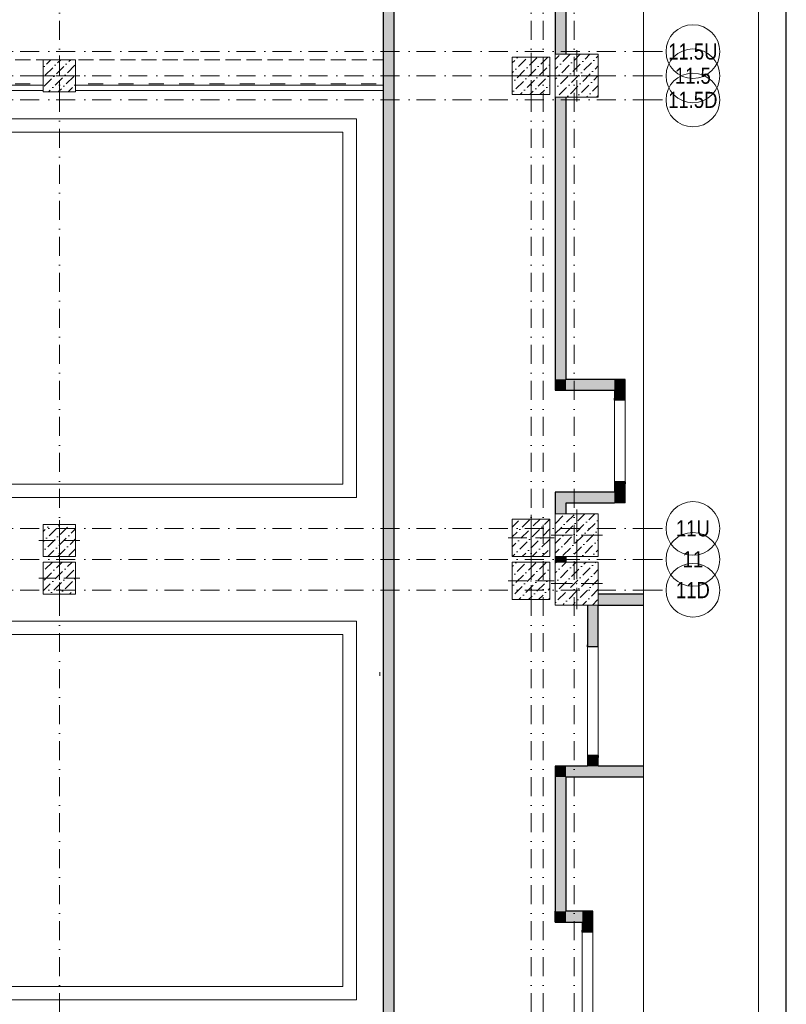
# Model space of a CAD drawing. Header units: millimetres. Extents: x -2890 to 117730, y -526 to 88572.
# Tile 53 of 65: x 103347 to 117608, y 27014 to 45341. Entities that reach past the tile are written whole.
import ezdxf
from ezdxf.xclip import XClip

# ---------------------------------------------------------------- set-up
doc = ezdxf.new("R2010")
doc.units = ezdxf.units.MM
doc.header["$MEASUREMENT"] = 0
doc.header["$XCLIPFRAME"] = 2
doc.set_wipeout_variables(frame=1)
for name, pattern in [('Wipeout_Contour', [1000, 0, -1000]), ('Невидимая', [3.912222, 2.822222, -1.09]), ('Штриховая', [564.444447, 282.222223, -282.222223]), ('Штрихпунктирная', [6.702778, 3.527778, -1.763889, 0, -1.411111])]:
    doc.linetypes.add(name, pattern=pattern)
for name, color, linetype in [('Конструктив - Колонны', 7, 'Continuous'), ('Конструктив - стены бассейнов жб нов', 7, 'Continuous'), ('Конструктив - Стены Внутр сущ.', 7, 'Continuous'), ('Конструктив_Дно бассейна', 7, 'Continuous'), ('Маркер - Разрез бассейнов для макетов', 7, 'Continuous'), ('ПОЛ - Зоны перепадов', 7, 'Continuous'), ('Размер - Конструктив нов', 7, 'Continuous'), ('Чертеж и Рисунок', 7, 'Continuous'), ('Элемент Модели - Зона', 7, 'Continuous'), ('Элемент Модели - Оси', 7, 'Continuous')]:
    doc.layers.add(name, color=color, linetype=linetype)
doc.styles.add('СГЕНЕРИР_СТИЛЬ_1', font='ARIALN.TTF')
pattern_1 = [(45, (-30913.9, 8296), (-183.84776, 183.84776), [195, -65, 0, -65]), (45, (-30890.9, 8502.82), (-183.84776, 183.84776), [195, -65, 0, -65])]

# ---------------------------------------------------------------- blocks, each defined once
blk = doc.blocks.new('Чертеж_4_5', base_point=(-404.87, 87.91))
at = {"layer": 'Размер - Конструктив нов', "color": 7, "linetype": 'Continuous', "lineweight": 15}
for p, q in [((1158.63, 452.41), (1157.46, 452.41)), ((1158.63, 447.91), (1157.46, 447.91)), ((1158.63, 443.41), (1157.46, 443.41)), ((1158.63, 363.66), (1157.46, 363.66)), ((1158.63, 357.91), (1157.46, 357.91)), ((1158.63, 352.16), (1157.46, 352.16))]:
    blk.add_line(p, q, dxfattribs=at)
at = {"layer": 'Элемент Модели - Оси', "color": 7, "linetype": 'Штрихпунктирная', "lineweight": 15}
for p, q in [((1157.46, 452.41), (1161.63, 452.41)), ((1157.46, 447.91), (1161.63, 447.91)), ((1157.46, 443.41), (1161.63, 443.41)), ((1157.46, 363.66), (1161.63, 363.66)), ((1157.46, 357.91), (1161.63, 357.91)), ((1157.46, 352.16), (1161.63, 352.16))]:
    blk.add_line(p, q, dxfattribs=at)
at = {"layer": 'Элемент Модели - Оси', "color": 7, "linetype": 'Continuous', "lineweight": 15}
for centre in [(1166.63, 452.41), (1166.63, 447.91), (1166.63, 443.41), (1166.63, 363.66), (1166.63, 357.91), (1166.63, 352.16)]:
    blk.add_circle(centre, 5, dxfattribs=at)
at = {"layer": 'Элемент Модели - Оси', "color": 7, "linetype": 'Continuous', "lineweight": 15, "char_height": 3, "attachment_point": 4, "style": 'СГЕНЕРИР_СТИЛЬ_1'}
for s, insert in [('\\A1;\\pt0;11.5U', (1162.02, 452.41)), ('\\A1;\\pt0;11.5', (1163.27, 447.91)), ('\\A1;\\pt0;11.5D', (1162.02, 443.41)), ('\\A1;\\pt0;11U', (1163.46, 363.66)), ('\\A1;\\pt0;11', (1164.71, 357.93)), ('\\A1;\\pt0;11D', (1163.46, 352.18))]:
    blk.add_mtext(s, dxfattribs=dict(at, insert=insert))

msp = doc.modelspace()

# ---------------------------------------------------------------- hatches: boundary and pattern name
at = {"layer": 'Конструктив - Стены Внутр сущ.', "linetype": 'Continuous', "lineweight": 15, "ltscale": 100}
for points in [[(110111.1, 67596.1), (110111.1, 19116), (110311.1, 19116), (110311.1, 67596.1)], [(113311.1, 50396), (113311.1, 44696), (113511.1, 44696), (113511.1, 50396)], [(113311.1, 38646), (113511.1, 38646), (113511.1, 43896), (113311.1, 43896)], [(113511.1, 38646), (113311.1, 38446), (113511.1, 38446)], [(113511.1, 38646), (113311.1, 38646), (113311.1, 38446)], [(113511.1, 38446), (114411.1, 38446), (114411.1, 38646), (113511.1, 38646)], [(114411.1, 38446), (114611.1, 38646), (114411.1, 38646)], [(114411.1, 38446), (114611.1, 38446), (114611.1, 38646)], [(114411.1, 38446), (114411.1, 38256), (114611.1, 38256), (114611.1, 38446)], [(114411.1, 36546), (114611.1, 36546), (114611.1, 36736), (114411.1, 36736)], [(113311.1, 36546), (113311.1, 36146), (113511.1, 36146), (113511.1, 36546)], [(114411.1, 36546), (113511.1, 36546), (113511.1, 36346), (114411.1, 36346)], [(114411.1, 36346), (114611.1, 36346), (114411.1, 36546)], [(114411.1, 36546), (114611.1, 36346), (114611.1, 36546)], [(113311.1, 35246), (113511.1, 35246), (113511.1, 35346), (113311.1, 35346)], [(114111.1, 34646), (114111.1, 34446), (114954, 34446), (114954, 34646)], [(114111.1, 34446), (113911.1, 34446), (113911.1, 33666), (114111.1, 33666)], [(113911.1, 31446), (114111.1, 31446), (114111.1, 31646), (113911.1, 31646)], [(113311.1, 31246), (113511.1, 31246), (113311.1, 31446)], [(113511.1, 31446), (113311.1, 31446), (113511.1, 31246)], [(113511.1, 31246), (114954, 31246), (114954, 31446), (113511.1, 31446)], [(113311.1, 31246), (113311.1, 28746), (113511.1, 28746), (113511.1, 31246)], [(113511.1, 28746), (113311.1, 28746), (113311.1, 28546)], [(113511.1, 28746), (113311.1, 28546), (113511.1, 28546)], [(113511.1, 28546), (113811.1, 28546), (113811.1, 28746), (113511.1, 28746)], [(113811.1, 28546), (114011.1, 28746), (113811.1, 28746)], [(113811.1, 28546), (114011.1, 28546), (114011.1, 28746)], [(114011.1, 28546), (113811.1, 28546), (113811.1, 28356), (114011.1, 28356)]]:
    msp.add_hatch(color=7, dxfattribs=at).paths.add_polyline_path(points)

# ---------------------------------------------------------------- linework, layer by layer
at = {"color": 7, "linetype": 'Continuous', "lineweight": 30, "ltscale": 100}
msp.add_line((117608, 5), (117608, 83105), dxfattribs=at)
at = {"layer": 'Конструктив - Стены Внутр сущ.', "color": 7, "linetype": 'Continuous', "lineweight": 30, "ltscale": 100}
for p, q in [((114411.1, 38256), (114411.1, 38293)), ((114496.1, 38256), (114411.1, 38256)), ((114611.1, 38256), (114496.1, 38256)), ((114611.1, 38256), (114611.1, 38293)), ((114411.1, 36736), (114411.1, 36699)), ((114496.1, 36736), (114411.1, 36736)), ((114611.1, 36736), (114496.1, 36736)), ((114611.1, 36736), (114611.1, 36699)), ((113911.1, 33666), (113911.1, 33703)), ((113996.1, 33666), (113911.1, 33666)), ((114111.1, 33666), (113996.1, 33666)), ((114111.1, 33666), (114111.1, 33703)), ((113911.1, 31646), (113911.1, 31609)), ((113996.1, 31646), (113911.1, 31646)), ((114111.1, 31646), (113996.1, 31646)), ((114111.1, 31646), (114111.1, 31609)), ((113811.1, 28356), (113811.1, 28393)), ((113896.1, 28356), (113811.1, 28356)), ((114011.1, 28356), (113896.1, 28356)), ((114011.1, 28356), (114011.1, 28393))]:
    msp.add_line(p, q, dxfattribs=at)
at = {"layer": 'Конструктив - Стены Внутр сущ.', "color": 7, "linetype": 'Continuous', "lineweight": 15, "ltscale": 100}
for p, q in [((114411.1, 38256), (114411.1, 36736)), ((114611.1, 36736), (114611.1, 38256)), ((113911.1, 33666), (113911.1, 31646)), ((114111.1, 31646), (114111.1, 33666)), ((113811.1, 28356), (113811.1, 26836)), ((114011.1, 26836), (114011.1, 28356))]:
    msp.add_line(p, q, dxfattribs=at)
at = {"layer": 'Конструктив - Стены Внутр сущ.', "color": 7, "linetype": 'Continuous', "lineweight": 30, "ltscale": 100, "flags": 128}
for points in [[(110311.1, 18916), (110311.1, 67796.1)], [(110111.1, 67596.1), (110111.1, 19116)], [(113311.1, 50396), (113311.1, 44696)], [(113511.1, 44696), (113511.1, 50396)], [(113311.1, 43896), (113311.1, 38446)], [(113511.1, 38646), (113511.1, 43896)], [(114411.1, 38646), (113511.1, 38646)], [(114611.1, 38646), (114411.1, 38646)], [(114611.1, 38256), (114611.1, 38646)], [(113311.1, 38446), (113511.1, 38446)], [(113511.1, 38446), (114411.1, 38446)], [(114411.1, 38446), (114411.1, 38256)], [(114411.1, 36736), (114411.1, 36546)], [(114611.1, 36346), (114611.1, 36736)], [(113311.1, 36546), (113311.1, 36146)], [(113511.1, 36546), (113311.1, 36546)], [(114411.1, 36546), (113511.1, 36546)], [(113511.1, 36346), (114411.1, 36346)], [(113511.1, 36146), (113511.1, 36346)], [(114611.1, 36346), (114411.1, 36346)], [(113311.1, 35346), (113311.1, 35246)], [(113511.1, 35246), (113511.1, 35346)], [(114954, 34646), (114111.1, 34646)], [(113911.1, 34446), (113911.1, 33666)], [(114111.1, 33666), (114111.1, 34446)], [(114111.1, 34446), (114954, 34446)], [(113911.1, 31646), (113911.1, 31446)], [(114111.1, 31446), (114111.1, 31646)], [(113311.1, 31446), (113311.1, 31246)], [(113911.1, 31446), (113311.1, 31446)], [(114954, 31446), (114111.1, 31446)], [(113311.1, 31246), (113311.1, 28746)], [(113511.1, 31246), (114954, 31246)], [(113511.1, 28746), (113511.1, 31246)], [(113311.1, 28546), (113311.1, 28746)], [(113811.1, 28746), (113511.1, 28746)], [(114011.1, 28746), (113811.1, 28746)], [(114011.1, 28356), (114011.1, 28746)], [(113311.1, 28546), (113811.1, 28546)], [(113811.1, 28546), (113811.1, 28356)]]:
    msp.add_lwpolyline(points, dxfattribs=at)
at = {"layer": 'Конструктив_Дно бассейна', "color": 7, "linetype": 'Continuous', "lineweight": 15, "ltscale": 100, "flags": 128}
for points in [[(109611.1, 36446), (109611.1, 43496), (95486.1, 43496), (95486.1, 36446)], [(109611.1, 27096), (109611.1, 34146), (95486.1, 34146), (95486.1, 27096)]]:
    msp.add_lwpolyline(points, close=True, dxfattribs=at)
at = {"layer": 'Маркер - Разрез бассейнов для макетов', "color": 7, "linetype": 'Continuous', "lineweight": 5, "ltscale": 100}
msp.add_line((110047.9, 33125.1), (110047.9, 33195.1), dxfattribs=at)
at = {"layer": 'ПОЛ - Зоны перепадов', "color": 7, "linetype": 'Невидимая', "lineweight": 5, "ltscale": 100, "flags": 128}
msp.add_lwpolyline([(110111.1, 44596), (110132.8, 67596.1), (108911.3, 67596.1), (108911.3, 70556), (109311.1, 70556), (109311.1, 80646), (59036.1, 80646), (59036.1, 44596)], close=True, dxfattribs=at)

# ---------------------------------------------------------------- block references
at = {"layer": 'Чертеж и Рисунок', "color": 7, "linetype": 'Continuous', "lineweight": 15, "ltscale": 100}
ref = msp.add_blockref('Чертеж_4_5', (-41278.7, 8296), dxfattribs=dict(at, xscale=100, yscale=100, zscale=100))
XClip(ref).set_block_clipping_path([(1157.4600279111, 170.6084698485), (1178.8521228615, 822.866965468)])

# ---------------------------------------------------------------- wipeouts: each hides what was drawn before it
at = {"color": 254, "linetype": 'Wipeout_Contour', "lineweight": 0, "ltscale": 100}
for points, layer in [([(112511.1, 43946), (113211.1, 43946), (113211.1, 44646), (112511.1, 44646)], 'Конструктив - Колонны'), ([(103786.1, 34646), (104386.1, 34646), (104386.1, 35246), (103786.1, 35246)], 'Конструктив - Колонны'), ([(112511.1, 34546), (113211.1, 34546), (113211.1, 35246), (112511.1, 35246)], 'Конструктив - Колонны'), ([(103786.1, 44121), (95386.1, 44121), (95386.1, 44021), (103786.1, 44021)], 'Конструктив - стены бассейнов жб нов')]:
    msp.add_wipeout(points, dxfattribs=at).dxf.layer = layer

# ---------------------------------------------------------------- next in the draw order: hatches: boundary and pattern name
at = {"layer": 'Конструктив - Колонны', "linetype": 'Continuous', "lineweight": 15, "ltscale": 100}
h = msp.add_hatch(dxfattribs=at)
h.set_pattern_fill('БЕТОН_01_0006', scale=100, style=0, pattern_type=2)
h.set_pattern_definition(pattern_1)
h.paths.add_polyline_path([(112511.1, 43946), (113211.1, 43946), (113211.1, 44646), (112511.1, 44646)])
h = msp.add_hatch(dxfattribs=at)
h.set_pattern_fill('БЕТОН_01_0006', scale=100, style=0, pattern_type=2)
h.set_pattern_definition(pattern_1)
h.paths.add_polyline_path([(103786.1, 34646), (104386.1, 34646), (104386.1, 35246), (103786.1, 35246)])
h = msp.add_hatch(dxfattribs=at)
h.set_pattern_fill('БЕТОН_01_0006', scale=100, style=0, pattern_type=2)
h.set_pattern_definition(pattern_1)
h.paths.add_polyline_path([(112511.1, 34546), (113211.1, 34546), (113211.1, 35246), (112511.1, 35246)])

# ---------------------------------------------------------------- next in the draw order: linework, layer by layer
at = {"layer": 'Конструктив - Колонны', "color": 7, "linetype": 'Continuous', "lineweight": 0, "ltscale": 100}
for p, q in [((112861.1, 44376), (112861.1, 44726)), ((112781.1, 44296), (112431.1, 44296)), ((112861.1, 44216), (112861.1, 43866)), ((112941.1, 44296), (113291.1, 44296)), ((104086.1, 35026), (104086.1, 35326)), ((112861.1, 34976), (112861.1, 35326)), ((104006.1, 34946), (103706.1, 34946)), ((104086.1, 34866), (104086.1, 34566)), ((104166.1, 34946), (104466.1, 34946)), ((112781.1, 34896), (112431.1, 34896)), ((112941.1, 34896), (113291.1, 34896)), ((112861.1, 34816), (112861.1, 34466))]:
    msp.add_line(p, q, dxfattribs=at)
at = {"layer": 'Конструктив - Колонны', "color": 7, "linetype": 'Continuous', "lineweight": 15, "ltscale": 100, "flags": 128}
for points in [[(112511.1, 43946), (113211.1, 43946), (113211.1, 44646), (112511.1, 44646)], [(103786.1, 34646), (104386.1, 34646), (104386.1, 35246), (103786.1, 35246)], [(112511.1, 34546), (113211.1, 34546), (113211.1, 35246), (112511.1, 35246)]]:
    msp.add_lwpolyline(points, close=True, dxfattribs=at)
at = {"layer": 'Конструктив - Колонны', "color": 7, "linetype": 'Continuous', "lineweight": 0, "ltscale": 100}
for p in [(112861.1, 44296), (104086.1, 34946), (112861.1, 34896)]:
    msp.add_point(p, dxfattribs=at)
at = {"layer": 'Конструктив - стены бассейнов жб нов', "color": 7, "linetype": 'Continuous', "lineweight": 15, "ltscale": 100}
for p, q in [((103786.1, 44121), (95386.1, 44121)), ((95386.1, 44021), (103786.1, 44021))]:
    msp.add_line(p, q, dxfattribs=at)

# ---------------------------------------------------------------- next in the draw order: wipeouts: each hides what was drawn before it
at = {"color": 254, "linetype": 'Wipeout_Contour', "lineweight": 0, "ltscale": 100}
for points in [[(104386.1, 44021), (110111.1, 44021), (110111.1, 44121), (104386.1, 44121)], [(109361.1, 43246), (109611.1, 43496), (109361.1, 43496)], [(109361.1, 36446), (109611.1, 36446), (109361.1, 36696)], [(109361.1, 33896), (109611.1, 34146), (109361.1, 34146)], [(109361.1, 27096), (109611.1, 27096), (109361.1, 27346)]]:
    msp.add_wipeout(points, dxfattribs=at).dxf.layer = 'Конструктив - стены бассейнов жб нов'

# ---------------------------------------------------------------- next in the draw order: linework, layer by layer
at = {"layer": 'Конструктив - стены бассейнов жб нов', "color": 7, "linetype": 'Continuous', "lineweight": 15, "ltscale": 100}
for p, q in [((110111.1, 44121), (104386.1, 44121)), ((104386.1, 44021), (110111.1, 44021))]:
    msp.add_line(p, q, dxfattribs=at)
at = {"layer": 'Конструктив - стены бассейнов жб нов', "color": 7, "linetype": 'Continuous', "lineweight": 15, "ltscale": 100, "flags": 128}
msp.add_lwpolyline([(110111.1, 44121), (110111.1, 44021)], dxfattribs=at)

# ---------------------------------------------------------------- next in the draw order: wipeouts: each hides what was drawn before it
at = {"color": 254, "linetype": 'Wipeout_Contour', "lineweight": 0, "ltscale": 100}
for points, layer in [([(113311.1, 43896), (114111.1, 43896), (114111.1, 44696), (113311.1, 44696)], 'Конструктив - Колонны'), ([(103786.1, 35346), (104386.1, 35346), (104386.1, 35946), (103786.1, 35946)], 'Конструктив - Колонны'), ([(112511.1, 35346), (113211.1, 35346), (113211.1, 36046), (112511.1, 36046)], 'Конструктив - Колонны'), ([(109361.1, 36696), (109611.1, 36446), (109611.1, 36696)], 'Конструктив - стены бассейнов жб нов'), ([(109361.1, 27346), (109611.1, 27096), (109611.1, 27346)], 'Конструктив - стены бассейнов жб нов')]:
    msp.add_wipeout(points, dxfattribs=at).dxf.layer = layer

# ---------------------------------------------------------------- next in the draw order: hatches: boundary and pattern name
at = {"layer": 'Конструктив - Колонны', "linetype": 'Continuous', "lineweight": 15, "ltscale": 100}
h = msp.add_hatch(dxfattribs=at)
h.set_pattern_fill('БЕТОН_01_0006', scale=100, style=0, pattern_type=2)
h.set_pattern_definition(pattern_1)
h.paths.add_polyline_path([(113311.1, 43896), (114111.1, 43896), (114111.1, 44696), (113311.1, 44696)])
h = msp.add_hatch(dxfattribs=at)
h.set_pattern_fill('БЕТОН_01_0006', scale=100, style=0, pattern_type=2)
h.set_pattern_definition(pattern_1)
h.paths.add_polyline_path([(103786.1, 35346), (104386.1, 35346), (104386.1, 35946), (103786.1, 35946)])
h = msp.add_hatch(dxfattribs=at)
h.set_pattern_fill('БЕТОН_01_0006', scale=100, style=0, pattern_type=2)
h.set_pattern_definition(pattern_1)
h.paths.add_polyline_path([(112511.1, 35346), (113211.1, 35346), (113211.1, 36046), (112511.1, 36046)])

# ---------------------------------------------------------------- next in the draw order: linework, layer by layer
at = {"layer": 'Конструктив - Колонны', "color": 7, "linetype": 'Continuous', "lineweight": 0, "ltscale": 100}
for p, q in [((113711.1, 44376), (113711.1, 44776)), ((113631.1, 44296), (113231.1, 44296)), ((113711.1, 44216), (113711.1, 43816)), ((113791.1, 44296), (114191.1, 44296)), ((112861.1, 35776), (112861.1, 36126)), ((104086.1, 35726), (104086.1, 36026)), ((104006.1, 35646), (103706.1, 35646)), ((104086.1, 35566), (104086.1, 35266)), ((104166.1, 35646), (104466.1, 35646)), ((112781.1, 35696), (112431.1, 35696)), ((112861.1, 35616), (112861.1, 35266)), ((112941.1, 35696), (113291.1, 35696))]:
    msp.add_line(p, q, dxfattribs=at)
at = {"layer": 'Конструктив - Колонны', "color": 7, "linetype": 'Continuous', "lineweight": 15, "ltscale": 100, "flags": 128}
for points in [[(113311.1, 43896), (114111.1, 43896), (114111.1, 44696), (113311.1, 44696)], [(103786.1, 35346), (104386.1, 35346), (104386.1, 35946), (103786.1, 35946)], [(112511.1, 35346), (113211.1, 35346), (113211.1, 36046), (112511.1, 36046)]]:
    msp.add_lwpolyline(points, close=True, dxfattribs=at)
at = {"layer": 'Конструктив - Колонны', "color": 7, "linetype": 'Continuous', "lineweight": 0, "ltscale": 100}
for p in [(113711.1, 44296), (104086.1, 35646), (112861.1, 35696)]:
    msp.add_point(p, dxfattribs=at)
at = {"layer": 'Конструктив - стены бассейнов жб нов', "color": 7, "linetype": 'Continuous', "lineweight": 15, "ltscale": 100, "flags": 128}
for points in [[(109611.1, 36446), (109361.1, 36446)], [(109611.1, 27096), (109361.1, 27096)]]:
    msp.add_lwpolyline(points, dxfattribs=at)
at = {"layer": 'Элемент Модели - Оси', "color": 7, "linetype": 'Штрихпунктирная', "lineweight": 15, "ltscale": 100}
for p, q in [((112861.1, 82191.7), (112861.1, 15620.8)), ((113086.1, 82191.7), (113086.1, 15620.8)), ((3470.8, 44746), (114954, 44746)), ((3470.8, 43846), (114954, 43846))]:
    msp.add_line(p, q, dxfattribs=at)

# ---------------------------------------------------------------- next in the draw order: wipeouts: each hides what was drawn before it
at = {"color": 254, "linetype": 'Wipeout_Contour', "lineweight": 0, "ltscale": 100}
for points, layer in [([(103786.1, 43996), (104386.1, 43996), (104386.1, 44596), (103786.1, 44596)], 'Конструктив - Колонны'), ([(109361.1, 43246), (109361.1, 36696), (109611.1, 36696), (109611.1, 43246)], 'Конструктив - стены бассейнов жб нов'), ([(109361.1, 33896), (109361.1, 27346), (109611.1, 27346), (109611.1, 33896)], 'Конструктив - стены бассейнов жб нов')]:
    msp.add_wipeout(points, dxfattribs=at).dxf.layer = layer

# ---------------------------------------------------------------- next in the draw order: hatches: boundary and pattern name
at = {"layer": 'Конструктив - Колонны', "linetype": 'Continuous', "lineweight": 15, "ltscale": 100}
h = msp.add_hatch(dxfattribs=at)
h.set_pattern_fill('БЕТОН_01_0006', scale=100, style=0, pattern_type=2)
h.set_pattern_definition(pattern_1)
h.paths.add_polyline_path([(103786.1, 43996), (104386.1, 43996), (104386.1, 44596), (103786.1, 44596)])

# ---------------------------------------------------------------- next in the draw order: linework, layer by layer
at = {"layer": 'Конструктив - Колонны', "color": 7, "linetype": 'Continuous', "lineweight": 0, "ltscale": 100}
for p, q in [((104086.1, 44376), (104086.1, 44676)), ((104006.1, 44296), (103706.1, 44296)), ((104086.1, 44216), (104086.1, 43916)), ((104166.1, 44296), (104466.1, 44296))]:
    msp.add_line(p, q, dxfattribs=at)
at = {"layer": 'Конструктив - Колонны', "color": 7, "linetype": 'Continuous', "lineweight": 15, "ltscale": 100, "flags": 128}
msp.add_lwpolyline([(103786.1, 43996), (104386.1, 43996), (104386.1, 44596), (103786.1, 44596)], close=True, dxfattribs=at)
at = {"layer": 'Конструктив - Колонны', "color": 7, "linetype": 'Continuous', "lineweight": 0, "ltscale": 100}
msp.add_point((104086.1, 44296), dxfattribs=at)
at = {"layer": 'Элемент Модели - Оси', "color": 7, "linetype": 'Штрихпунктирная', "lineweight": 15, "ltscale": 100}
msp.add_line((3470.8, 44296), (114954, 44296), dxfattribs=at)

# ---------------------------------------------------------------- next in the draw order: wipeouts: each hides what was drawn before it
at = {"color": 254, "linetype": 'Wipeout_Contour', "lineweight": 0, "ltscale": 100}
for points, layer in [([(113311.1, 35346), (114111.1, 35346), (114111.1, 36146), (113311.1, 36146)], 'Конструктив - Колонны'), ([(109361.1, 43246), (109611.1, 43246), (109611.1, 43496)], 'Конструктив - стены бассейнов жб нов'), ([(109361.1, 33896), (109611.1, 33896), (109611.1, 34146)], 'Конструктив - стены бассейнов жб нов')]:
    msp.add_wipeout(points, dxfattribs=at).dxf.layer = layer

# ---------------------------------------------------------------- next in the draw order: hatches: boundary and pattern name
at = {"layer": 'Конструктив - Колонны', "linetype": 'Continuous', "lineweight": 15, "ltscale": 100}
h = msp.add_hatch(dxfattribs=at)
h.set_pattern_fill('БЕТОН_01_0006', scale=100, style=0, pattern_type=2)
h.set_pattern_definition(pattern_1)
h.paths.add_polyline_path([(113311.1, 35346), (114111.1, 35346), (114111.1, 36146), (113311.1, 36146)])

# ---------------------------------------------------------------- next in the draw order: linework, layer by layer
at = {"layer": 'Конструктив - Колонны', "color": 7, "linetype": 'Continuous', "lineweight": 0, "ltscale": 100}
for p, q in [((113711.1, 35826), (113711.1, 36226)), ((113631.1, 35746), (113231.1, 35746)), ((113791.1, 35746), (114191.1, 35746)), ((113711.1, 35666), (113711.1, 35266))]:
    msp.add_line(p, q, dxfattribs=at)
at = {"layer": 'Конструктив - Колонны', "color": 7, "linetype": 'Continuous', "lineweight": 15, "ltscale": 100, "flags": 128}
msp.add_lwpolyline([(113311.1, 35346), (114111.1, 35346), (114111.1, 36146), (113311.1, 36146)], close=True, dxfattribs=at)
at = {"layer": 'Конструктив - Колонны', "color": 7, "linetype": 'Continuous', "lineweight": 0, "ltscale": 100}
msp.add_point((113711.1, 35746), dxfattribs=at)
at = {"layer": 'Конструктив - стены бассейнов жб нов', "color": 7, "linetype": 'Continuous', "lineweight": 15, "ltscale": 100, "flags": 128}
for points in [[(109611.1, 43496), (109361.1, 43496)], [(109611.1, 36446), (109611.1, 43496)], [(109361.1, 43246), (109361.1, 36696)], [(109611.1, 34146), (109361.1, 34146)], [(109611.1, 27096), (109611.1, 34146)], [(109361.1, 33896), (109361.1, 27346)]]:
    msp.add_lwpolyline(points, dxfattribs=at)
at = {"layer": 'Элемент Модели - Оси', "color": 7, "linetype": 'Штрихпунктирная', "lineweight": 15, "ltscale": 100}
msp.add_line((3470.8, 35871), (114954, 35871), dxfattribs=at)

# ---------------------------------------------------------------- next in the draw order: wipeouts: each hides what was drawn before it
at = {"color": 254, "linetype": 'Wipeout_Contour', "lineweight": 0, "ltscale": 100}
for points, layer in [([(113311.1, 34446), (114111.1, 34446), (114111.1, 35246), (113311.1, 35246)], 'Конструктив - Колонны'), ([(95736.1, 43246), (109361.1, 43246), (109361.1, 43496), (95736.1, 43496)], 'Конструктив - стены бассейнов жб нов'), ([(109361.1, 36696), (95736.1, 36696), (95736.1, 36446), (109361.1, 36446)], 'Конструктив - стены бассейнов жб нов'), ([(95736.1, 33896), (109361.1, 33896), (109361.1, 34146), (95736.1, 34146)], 'Конструктив - стены бассейнов жб нов'), ([(109361.1, 27346), (95736.1, 27346), (95736.1, 27096), (109361.1, 27096)], 'Конструктив - стены бассейнов жб нов')]:
    msp.add_wipeout(points, dxfattribs=at).dxf.layer = layer

# ---------------------------------------------------------------- next in the draw order: hatches: boundary and pattern name
at = {"layer": 'Конструктив - Колонны', "linetype": 'Continuous', "lineweight": 15, "ltscale": 100}
h = msp.add_hatch(dxfattribs=at)
h.set_pattern_fill('БЕТОН_01_0006', scale=100, style=0, pattern_type=2)
h.set_pattern_definition(pattern_1)
h.paths.add_polyline_path([(113311.1, 34446), (114111.1, 34446), (114111.1, 35246), (113311.1, 35246)])

# ---------------------------------------------------------------- next in the draw order: linework, layer by layer
at = {"layer": 'Конструктив - Колонны', "color": 7, "linetype": 'Continuous', "lineweight": 0, "ltscale": 100}
for p, q in [((113711.1, 34926), (113711.1, 35326)), ((113631.1, 34846), (113231.1, 34846)), ((113791.1, 34846), (114191.1, 34846)), ((113711.1, 34766), (113711.1, 34366))]:
    msp.add_line(p, q, dxfattribs=at)
at = {"layer": 'Конструктив - Колонны', "color": 7, "linetype": 'Continuous', "lineweight": 15, "ltscale": 100, "flags": 128}
msp.add_lwpolyline([(113311.1, 34446), (114111.1, 34446), (114111.1, 35246), (113311.1, 35246)], close=True, dxfattribs=at)
at = {"layer": 'Конструктив - Колонны', "color": 7, "linetype": 'Continuous', "lineweight": 0, "ltscale": 100}
msp.add_point((113711.1, 34846), dxfattribs=at)
at = {"layer": 'Конструктив - стены бассейнов жб нов', "color": 7, "linetype": 'Continuous', "lineweight": 15, "ltscale": 100, "flags": 128}
for points in [[(109361.1, 43496), (95486.1, 43496)], [(95736.1, 43246), (109361.1, 43246)], [(109361.1, 36696), (95736.1, 36696)], [(95736.1, 36446), (109361.1, 36446)], [(109361.1, 34146), (95736.1, 34146)], [(95736.1, 33896), (109361.1, 33896)], [(109361.1, 27346), (95736.1, 27346)], [(95736.1, 27096), (109361.1, 27096)]]:
    msp.add_lwpolyline(points, dxfattribs=at)
at = {"layer": 'Элемент Модели - Зона', "color": 253, "linetype": 'Штриховая', "lineweight": 15, "flags": 128}
msp.add_lwpolyline([(89936.1, 26605.2), (89936.1, 26596), (91496.1, 26596), (91496.1, 26616), (94786.1, 26616), (94786.1, 32146), (92986.1, 32146), (92986.1, 32396), (94786.1, 32396), (94786.1, 33896), (92986.1, 33896), (92986.1, 34146), (94786.1, 34146), (94786.1, 34546), (94736.1, 34546), (94736.1, 36046), (94786.1, 36046), (94786.1, 36446), (92986.1, 36446), (92986.1, 36696), (94786.1, 36696), (94786.1, 38196), (92986.1, 38196), (92986.1, 38446), (94786.1, 38446), (94786.1, 44596), (95386.1, 44596), (95386.1, 44146), (103786.1, 44146), (103786.1, 44596), (104386.1, 44596), (104386.1, 44146), (110111.1, 44146), (110111.1, 53296), (107466.8, 53296), (104386.1, 53296), (104386.1, 52996), (103786.1, 52996), (103786.1, 53296), (95386.1, 53296), (95386.1, 52996), (94786.1, 52996), (94786.1, 53296), (91782.4, 53296), (91782.4, 51048.3), (93418.6, 51048.3), (93418.6, 47874.1), (91782.4, 47874.1), (91782.4, 45501.1), (89936.1, 45501.1)], close=True, dxfattribs=at)
at = {"layer": 'Элемент Модели - Оси', "color": 7, "linetype": 'Штрихпунктирная', "lineweight": 15, "ltscale": 100}
for p, q in [((104086.1, 82191.7), (104086.1, 15620.8)), ((113661.1, 82191.7), (113661.1, 15620.8)), ((3470.8, 35296), (114954, 35296)), ((3470.8, 34721), (114954, 34721))]:
    msp.add_line(p, q, dxfattribs=at)

doc.saveas('drawing.dxf')
